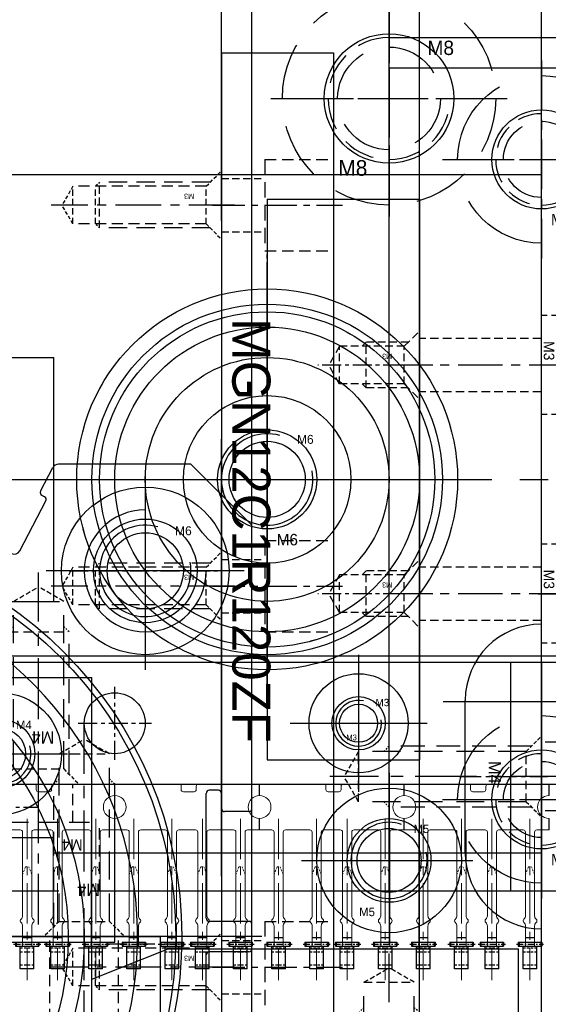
# Model space of a CAD drawing. Header units: millimetres. Extents: x -1657 to 8845, y -11980 to 3013.
# Tile 127 of 256: x 304 to 338, y 700 to 764. Entities that reach past the tile are written whole.
import ezdxf

# ---------------------------------------------------------------- set-up
doc = ezdxf.new("R2010")
doc.units = ezdxf.units.MM
for name, pattern in [('CENTER', [2, 1.25, -0.25, 0.25, -0.25]), ('DASHED', [0.75, 0.5, -0.25]), ('DASHED2', [0.375, 0.25, -0.125])]:
    doc.linetypes.add(name, pattern=pattern)
for name, color, linetype in [('01', 6, 'Continuous'), ('图层14', 143, 'Continuous'), ('图层15', 75, 'Continuous'), ('图层17', 150, 'Continuous'), ('图层176', 63, 'Continuous'), ('图层177', 185, 'Continuous'), ('图层18', 224, 'Continuous'), ('图层19', 51, 'Continuous'), ('图层20', 232, 'Continuous'), ('图层21', 122, 'Continuous'), ('图层23', 241, 'Continuous'), ('图层25', 81, 'Continuous'), ('图层30', 170, 'Continuous'), ('图层33', 235, 'Continuous'), ('图层35', 64, 'Continuous'), ('图层49', 241, 'Continuous'), ('图层54', 30, 'Continuous'), ('图层56', 222, 'Continuous'), ('图层58', 96, 'Continuous'), ('图层60', 143, 'Continuous'), ('导柱', 252, 'Continuous'), ('折弯气缸', 252, 'Continuous'), ('方管2', 2, 'Continuous'), ('裁切线轨', 252, 'Continuous')]:
    doc.layers.add(name, color=color, linetype=linetype)

# ---------------------------------------------------------------- blocks, each defined once
blk = doc.blocks.new('1084C')
at = {"layer": '01', "ltscale": 1.375}
for p, q in [((-7.357, 9.747), (-7.357, 10.497)), ((2.143, 9.747), (2.143, 10.497)), ((-7.357, 7.497), (-7.357, 8.247)), ((2.143, 7.497), (2.143, 8.247))]:
    blk.add_line(p, q, dxfattribs=at)
at = {"layer": '01', "color": 1, "linetype": 'CENTER', "lineweight": 9, "ltscale": 2.117168}
for p, q in [((-6.109, 8.227), (-6.109, -2.359)), ((-3.609, 8.227), (-3.609, -2.359)), ((-1.609, 8.227), (-1.609, -2.359)), ((0.891, 8.227), (0.891, -2.359))]:
    blk.add_line(p, q, dxfattribs=at)
at = {"layer": '01', "linetype": 'Continuous', "lineweight": 15}
for p, q in [((-6.557, 7.497), (-7.357, 7.497)), ((-6.407, 7.347), (-6.407, 1.864)), ((-5.807, 7.347), (-5.807, 1.864)), ((-5.657, 7.497), (-4.057, 7.497)), ((-3.907, 7.347), (-3.907, 1.864)), ((-3.307, 7.347), (-3.307, 1.864)), ((-3.157, 7.497), (-2.057, 7.497)), ((-1.907, 7.347), (-1.907, 1.864)), ((-1.307, 7.347), (-1.307, 1.864)), ((0.443, 7.497), (-1.157, 7.497)), ((0.593, 7.347), (0.593, 1.864)), ((1.193, 7.347), (1.193, 1.864)), ((2.143, 7.497), (1.343, 7.497)), ((1.343, 7.497), (2.143, 7.497)), ((-6.407, 1.193), (-6.407, -0.125)), ((-5.807, 1.193), (-5.807, -0.125)), ((-3.907, 1.193), (-3.907, -0.125)), ((-3.307, 1.193), (-3.307, -0.125)), ((-1.907, 1.193), (-1.907, -0.125)), ((-1.307, 1.193), (-1.307, -0.125)), ((0.593, 1.193), (0.593, -0.125)), ((1.193, 1.193), (1.193, -0.125))]:
    blk.add_line(p, q, dxfattribs=at)
at = {"layer": '01', "linetype": 'DASHED2', "lineweight": 9, "ltscale": 0.5}
for p, q in [((-6.207, 5.076), (-6.407, 4.576)), ((-6.207, 5.076), (-6.007, 5.076)), ((-5.807, 4.576), (-6.007, 5.076)), ((-3.707, 5.076), (-3.907, 4.576)), ((-3.707, 5.076), (-3.507, 5.076)), ((-3.307, 4.576), (-3.507, 5.076)), ((-1.707, 5.076), (-1.907, 4.576)), ((-1.707, 5.076), (-1.507, 5.076)), ((-1.307, 4.576), (-1.507, 5.076)), ((0.793, 5.076), (0.593, 4.576)), ((0.793, 5.076), (0.993, 5.076)), ((1.193, 4.576), (0.993, 5.076))]:
    blk.add_line(p, q, dxfattribs=at)
at = {"layer": '01', "color": 1, "linetype": 'CENTER', "ltscale": 0.35728}
for p, q in [((-7, 0), (-5.214, 0)), ((-4.5, 0), (-2.714, 0)), ((-2.5, 0), (-0.714, 0)), ((0, 0), (1.786, 0))]:
    blk.add_line(p, q, dxfattribs=at)
at = {"layer": '01', "ltscale": 0.075}
for p, q in [((-6.877, 0.125), (-5.337, 0.125)), ((-6.877, 0.125), (-6.877, -0.125)), ((-6.827, 0.125), (-6.827, -0.125)), ((-5.387, 0.125), (-5.387, -0.125)), ((-5.337, 0.125), (-5.337, -0.125)), ((-4.377, 0.125), (-2.837, 0.125)), ((-4.377, 0.125), (-4.377, -0.125)), ((-4.327, 0.125), (-4.327, -0.125)), ((-2.887, 0.125), (-2.887, -0.125)), ((-2.837, 0.125), (-2.837, -0.125)), ((-2.377, 0.125), (-0.837, 0.125)), ((-2.377, 0.125), (-2.377, -0.125)), ((-2.327, 0.125), (-2.327, -0.125)), ((-0.887, 0.125), (-0.887, -0.125)), ((-0.837, 0.125), (-0.837, -0.125)), ((0.123, 0.125), (1.663, 0.125)), ((0.123, 0.125), (0.123, -0.125)), ((0.173, 0.125), (0.173, -0.125)), ((1.613, 0.125), (1.613, -0.125)), ((1.663, 0.125), (1.663, -0.125)), ((-6.877, -0.125), (-5.337, -0.125)), ((-4.377, -0.125), (-2.837, -0.125)), ((-2.377, -0.125), (-0.837, -0.125)), ((0.123, -0.125), (1.663, -0.125))]:
    blk.add_line(p, q, dxfattribs=at)
at = {"layer": '01'}
for p, q in [((-5.807, 0.407), (-6.407, 0.407)), ((-3.307, 0.407), (-3.907, 0.407)), ((-1.307, 0.407), (-1.907, 0.407)), ((1.193, 0.407), (0.593, 0.407))]:
    blk.add_line(p, q, dxfattribs=at)
at = {"layer": '01', "ltscale": 0.625}
for p, q in [((-6.559, -1.629), (-6.559, -0.125)), ((-5.659, -1.629), (-5.659, -0.125)), ((-4.059, -1.629), (-4.059, -0.125)), ((-3.159, -1.629), (-3.159, -0.125)), ((-2.059, -1.629), (-2.059, -0.125)), ((-1.159, -1.629), (-1.159, -0.125)), ((0.441, -1.629), (0.441, -0.125)), ((1.341, -1.629), (1.341, -0.125)), ((-5.659, -1.629), (-6.559, -1.629)), ((-3.159, -1.629), (-4.059, -1.629)), ((-1.159, -1.629), (-2.059, -1.629)), ((1.341, -1.629), (0.441, -1.629))]:
    blk.add_line(p, q, dxfattribs=at)
at = {"layer": '01', "color": 4, "linetype": 'DASHED', "ltscale": 0.3}
for p, q in [((-5.659, -0.267), (-6.559, -0.267)), ((-5.659, -0.517), (-6.559, -0.517)), ((-3.159, -0.267), (-4.059, -0.267)), ((-3.159, -0.517), (-4.059, -0.517)), ((-1.159, -0.267), (-2.059, -0.267)), ((-1.159, -0.517), (-2.059, -0.517)), ((1.341, -0.267), (0.441, -0.267)), ((1.341, -0.517), (0.441, -0.517)), ((-5.659, -1.379), (-6.559, -1.379)), ((-3.159, -1.379), (-4.059, -1.379)), ((-1.159, -1.379), (-2.059, -1.379)), ((1.341, -1.379), (0.441, -1.379))]:
    blk.add_line(p, q, dxfattribs=at)
at = {"layer": '01', "linetype": 'Continuous', "lineweight": 15}
blk.add_lwpolyline([(-7.357, 10.497), (-3.007, 10.497)], dxfattribs=at)
blk.add_lwpolyline([(-3.007, 10.497), (-3.007, 10.147, 0.414214), (-2.857, 9.997), (-2.157, 9.997, 0.414214), (-2.007, 10.147), (-2.007, 10.347, -0.414214), (-1.857, 10.497), (2.143, 10.497)], format="xyb", dxfattribs=at)
for centre, radius, start, end in [((-7.357, 8.997), 0.75, 270, 90), ((2.143, 8.997), 0.75, 90, 270), ((-6.557, 7.347), 0.15, 0, 90), ((-5.657, 7.347), 0.15, 90, 180), ((-4.057, 7.347), 0.15, 360, 90), ((-3.157, 7.347), 0.15, 90, 180), ((-2.057, 7.347), 0.15, 360, 90), ((-1.157, 7.347), 0.15, 90, 180), ((0.443, 7.347), 0.15, 360, 90), ((1.343, 7.347), 0.15, 90, 180), ((-6.407, 1.529), 0.15, 131.81031, 228.18969), ((-6.707, 1.864), 0.3, 311.81031, 0), ((-6.707, 1.193), 0.3, 0, 48.18969), ((-5.507, 1.864), 0.3, 180, 228.18969), ((-5.507, 1.193), 0.3, 131.81031, 180), ((-5.807, 1.529), 0.15, 311.81031, 48.18969), ((-3.907, 1.529), 0.15, 131.81031, 228.18969), ((-4.207, 1.864), 0.3, 311.81031, 0), ((-4.207, 1.193), 0.3, 0, 48.18969), ((-3.007, 1.864), 0.3, 180, 228.18969), ((-3.007, 1.193), 0.3, 131.81031, 180), ((-3.307, 1.529), 0.15, 311.81031, 48.18969), ((-1.907, 1.529), 0.15, 131.81031, 228.18969), ((-2.207, 1.864), 0.3, 311.81031, 0), ((-2.207, 1.193), 0.3, 0, 48.18969), ((-1.007, 1.864), 0.3, 180, 228.18969), ((-1.007, 1.193), 0.3, 131.81031, 180), ((-1.307, 1.529), 0.15, 311.81031, 48.18969), ((0.593, 1.529), 0.15, 131.81031, 228.18969), ((0.293, 1.864), 0.3, 311.81031, 0), ((0.293, 1.193), 0.3, 0, 48.18969), ((1.493, 1.864), 0.3, 180, 228.18969), ((1.493, 1.193), 0.3, 131.81031, 180), ((1.193, 1.529), 0.15, 311.81031, 48.18969)]:
    blk.add_arc(centre, radius, start, end, dxfattribs=at)
blk = doc.blocks.new('10CCA')
at = {"layer": '图层15', "color": 1, "linetype": 'CENTER', "ltscale": 2.671598}
blk.add_line((0, 0), (0, 11.358), dxfattribs=at)
at = {"layer": '图层15', "color": 4, "linetype": 'DASHED', "ltscale": 1.5}
for p, q in [((-2.25, 6.715), (-2.25, 9.215)), ((2.25, 6.715), (2.25, 9.215)), ((-4, 2.215), (-4, 6.715)), ((4, 2.215), (4, 6.715))]:
    blk.add_line(p, q, dxfattribs=at)
at = {"layer": '图层15', "color": 4, "linetype": 'DASHED', "ltscale": 2.666667}
blk.add_line((-4, 6.715), (4, 6.715), dxfattribs=at)
at = {"layer": '图层15'}
blk.add_text('M4', height=0.743, rotation=180, dxfattribs=at).set_placement((2.897, 5.607))
blk = doc.blocks.new('4F')
at = {"color": 4, "linetype": 'DASHED', "ltscale": 0.471405}
for p, q in [((1, 1.65), (0, 2.65)), ((1, -1.65), (0, -2.65))]:
    blk.add_line(p, q, dxfattribs=at)
at = {"color": 4, "linetype": 'DASHED', "ltscale": 3.116667}
for p, q in [((0.65, 2), (10, 2)), ((0.65, -2), (10, -2))]:
    blk.add_line(p, q, dxfattribs=at)
at = {"color": 4, "linetype": 'DASHED', "ltscale": 0.164992}
for p, q in [((10, 2), (10.35, 1.65)), ((10, -2), (10.35, -1.65))]:
    blk.add_line(p, q, dxfattribs=at)
at = {"color": 4, "linetype": 'DASHED', "ltscale": 1.333333}
blk.add_line((10, 2), (10, -2), dxfattribs=at)
at = {"color": 4, "linetype": 'DASHED', "ltscale": 1.1}
for p, q in [((1, 1.65), (1, -1.65)), ((12, 1.65), (12, -1.65))]:
    blk.add_line(p, q, dxfattribs=at)
at = {"color": 4, "linetype": 'DASHED', "ltscale": 3.666667}
for p, q in [((1, 1.65), (12, 1.65)), ((1, -1.65), (12, -1.65))]:
    blk.add_line(p, q, dxfattribs=at)
at = {"color": 4, "linetype": 'DASHED', "ltscale": 0.635085}
for p in [(12, 1.65), (12, -1.65)]:
    blk.add_line(p, (12.953, 0), dxfattribs=at)
at = {"color": 1, "linetype": 'CENTER', "ltscale": 3.210708}
blk.add_line((-2.156, 0), (13.898, 0), dxfattribs=at)
blk.add_text('M4', height=0.8081, rotation=90).set_placement((3.463, -1.03))
blk = doc.blocks.new('3A')
at = {"color": 1, "linetype": 'CENTER'}
for p, q in [((0, 4.25), (0, -4.25)), ((-4.25, 0), (4.25, 0))]:
    blk.add_line(p, q, dxfattribs=at)
for radius in [3.25, 1.75]:
    blk.add_circle((0, 0), radius)
blk.add_text('M3', height=0.3706).set_placement((-0.802, -1.114))
blk = doc.blocks.new('3C')
at = {"color": 1, "linetype": 'CENTER'}
for p, q in [((0, 4.5), (0, -4.5)), ((-4.5, 0), (4.5, 0))]:
    blk.add_line(p, q, dxfattribs=at)
blk.add_circle((0, 0), 1.25)
at = {"color": 2, "linetype": 'Continuous'}
blk.add_arc((0, 0), 1.5, 77.28966, 8.58276, dxfattribs=at)
blk.add_text('M3', height=0.4838).set_placement((1.112, 1.118))
blk = doc.blocks.new('6C')
at = {"color": 1, "linetype": 'CENTER'}
for p, q in [((0, 5), (0, -5)), ((-5, 0), (5, 0))]:
    blk.add_line(p, q, dxfattribs=at)
blk.add_circle((0, 0), 2.5)
at = {"color": 2, "linetype": 'Continuous'}
blk.add_arc((0, 0), 3, 73.93592, 10.95528, dxfattribs=at)
blk.add_text('M6', height=0.5859).set_placement((1.961, 2.337))
blk = doc.blocks.new('10EB8')
at = {"layer": '导柱', "color": 1, "linetype": 'CENTER'}
for p, q in [((0, 0), (0, 27.6)), ((-13.8, 13.8), (13.8, 13.8))]:
    blk.add_line(p, q, dxfattribs=at)
at = {"layer": '导柱', "ltscale": 4}
for radius in [11.5, 8]:
    blk.add_circle((0, 13.8), radius, dxfattribs=at)
at = {"layer": '导柱', "ltscale": 5.75}
blk.add_blockref('6C', (0, 13.8), dxfattribs=at)
blk = doc.blocks.new('6P1')
at = {"color": 1, "linetype": 'CENTER', "ltscale": 2.6}
for p, q in [((0, 6.5), (0, -6.5)), ((-6.5, 0), (6.5, 0))]:
    blk.add_line(p, q, dxfattribs=at)
at = {"color": 4, "linetype": 'DASHED', "ltscale": 11.513333}
blk.add_circle((0, 0), 5.5, dxfattribs=at)
blk.add_circle((0, 0), 3.25)
blk.add_text('M6', height=0.7505).set_placement((0.625, -4.327))
blk = doc.blocks.new('10EEA')
at = {"layer": '导柱', "color": 1, "linetype": 'CENTER'}
for p, q in [((0, 0), (0, 30)), ((-15, 15), (15, 15))]:
    blk.add_line(p, q, dxfattribs=at)
at = {"layer": '导柱', "ltscale": 5.75}
for radius in [12.5, 8]:
    blk.add_circle((0, 15), radius, dxfattribs=at)
at = {"layer": '导柱', "color": 4, "linetype": 'DASHED', "ltscale": 11.513333}
blk.add_circle((0, 15), 11, dxfattribs=at)
blk = doc.blocks.new('1113F')
at = {"layer": '图层23', "color": 1, "linetype": 'CENTER', "ltscale": 2.671598}
blk.add_line((0, 0), (0, 14.358), dxfattribs=at)
at = {"layer": '图层23', "color": 4, "linetype": 'DASHED', "ltscale": 1.5}
for p, q in [((-2.25, 6.715), (-2.25, 12.215)), ((2.25, 6.715), (2.25, 12.215)), ((-4, 2.215), (-4, 6.715)), ((4, 2.215), (4, 6.715))]:
    blk.add_line(p, q, dxfattribs=at)
at = {"layer": '图层23', "color": 4, "linetype": 'DASHED', "ltscale": 2.666667}
blk.add_line((-4, 6.715), (4, 6.715), dxfattribs=at)
at = {"layer": '图层23'}
blk.add_text('M4', height=0.743, rotation=180, dxfattribs=at).set_placement((2.897, 5.607))
blk = doc.blocks.new('8E')
at = {"color": 1, "linetype": 'CENTER', "ltscale": 2.047946}
for p, q in [((0, 5.12), (0, -5.12)), ((-5.12, 0), (5.12, 0))]:
    blk.add_line(p, q, dxfattribs=at)
at = {"color": 4, "linetype": 'DASHED', "ltscale": 7.065}
blk.add_circle((0, 0), 3.375, dxfattribs=at)
at = {"color": 4, "linetype": 'DASHED', "ltscale": 4.186667}
blk.add_arc((0, 0), 4, 90, 0, dxfattribs=at)
blk.add_text('M8', height=0.9405).set_placement((2.516, 2.851))
blk = doc.blocks.new('8P')
at = {"color": 1, "linetype": 'CENTER', "ltscale": 3.1}
for p, q in [((0, 7.75), (0, -7.75)), ((-7.75, 0), (7.75, 0))]:
    blk.add_line(p, q, dxfattribs=at)
at = {"color": 4, "linetype": 'DASHED', "ltscale": 7.326667}
blk.add_circle((0, 0), 7, dxfattribs=at)
blk.add_circle((0, 0), 4.25)
blk.add_text('M8', height=1.0256).set_placement((-3.328, -5.072))
blk = doc.blocks.new('5C')
at = {"color": 1, "linetype": 'CENTER'}
for p, q in [((0, 4.5), (0, -4.5)), ((-4.5, 0), (4.5, 0))]:
    blk.add_line(p, q, dxfattribs=at)
blk.add_circle((0, 0), 2.1)
at = {"color": 2, "linetype": 'Continuous'}
blk.add_arc((0, 0), 2.5, 70.7735, 12.49301, dxfattribs=at)
blk.add_text('M5', height=0.54).set_placement((1.623, 1.797))
blk = doc.blocks.new('5A')
at = {"color": 1, "linetype": 'CENTER'}
for p, q in [((0, 5.75), (0, -5.75)), ((-5.75, 0), (5.75, 0))]:
    blk.add_line(p, q, dxfattribs=at)
for radius in [4.75, 2.75]:
    blk.add_circle((0, 0), radius)
blk.add_text('M5', height=0.56).set_placement((-1.965, -3.658))
blk = doc.blocks.new('12450')
at = {"layer": '折弯气缸', "ltscale": 0.5}
for p, q in [((30.796, 17.54), (30.796, -45.449)), ((6.796, 16.385), (6.796, 3.385)), ((0.296, 9.885), (13.296, 9.885))]:
    blk.add_line(p, q, dxfattribs=at)
at = {"layer": '折弯气缸'}
for p, q in [((-0.204, 12.885), (3.796, 16.885)), ((22.396, 16.885), (3.796, 16.885)), ((31.596, 16.885), (29.996, 16.885)), ((22.596, 16.685), (22.596, 15.085)), ((29.796, 16.685), (29.796, 14.085)), ((31.796, 16.685), (31.796, 14.085)), ((22.396, 14.885), (21.396, 14.885)), ((21.196, 14.685), (21.196, 14.085)), ((29.596, 13.885), (21.396, 13.885)), ((40.196, 13.885), (31.996, 13.885)), ((-0.204, 12.885), (-0.204, 4.182)), ((1.57, 3.016), (0.011, 3.827)), ((1.932, 3.278), (1.84, 3.101)), ((5.484, 1.655), (2.202, 3.363))]:
    blk.add_line(p, q, dxfattribs=at)
for centre, radius in [((6.796, 9.885), 5.5), ((6.796, 9.885), 3.4), ((30.796, -14.115), 26.4), ((30.796, -14.115), 26), ((30.796, -14.115), 18.95)]:
    blk.add_circle(centre, radius, dxfattribs=at)
for centre, radius, start, end in [((22.396, 16.685), 0.2, 0, 90), ((29.996, 16.685), 0.2, 90, 180), ((31.596, 16.685), 0.2, 0, 90), ((21.396, 14.685), 0.2, 90, 180), ((22.396, 15.085), 0.2, 270, 0), ((6.796, 9.885), 4, 180, 90), ((21.396, 14.085), 0.2, 180, 270), ((29.596, 14.085), 0.2, 270, 0), ((31.996, 14.085), 0.2, 180, 270), ((30.796, -14.115), 23.5, 26.77041, 333.22959), ((0.196, 4.182), 0.4, 180, 242.5), ((2.109, 3.186), 0.2, 62.5, 152.5), ((1.662, 3.193), 0.2, 242.5, 332.5), ((5.299, 1.3), 0.4, 332.5, 62.5)]:
    blk.add_arc(centre, radius, start, end, dxfattribs=at)
blk = doc.blocks.new('6A')
at = {"color": 1, "linetype": 'CENTER'}
for p, q in [((0, 6.5), (0, -6.5)), ((-6.5, 0), (6.5, 0))]:
    blk.add_line(p, q, dxfattribs=at)
for radius in [5.5, 3.25]:
    blk.add_circle((0, 0), radius)
blk.add_text('M6', height=0.7505).set_placement((0.625, -4.327))
blk = doc.blocks.new('4A')
at = {"color": 1, "linetype": 'CENTER'}
for p, q in [((0, 5), (0, -5)), ((-5, 0), (5, 0))]:
    blk.add_line(p, q, dxfattribs=at)
for radius in [4, 2.25]:
    blk.add_circle((0, 0), radius)
blk.add_text('M4', height=0.6969).set_placement((-1.438, -1.078))
blk = doc.blocks.new('4C')
at = {"color": 1, "linetype": 'CENTER', "ltscale": 1.3982}
for p, q in [((0, 3.496), (0, -3.496)), ((-3.496, 0), (3.496, 0))]:
    blk.add_line(p, q, dxfattribs=at)
blk.add_circle((0, 0), 1.65)
at = {"color": 2, "linetype": 'Continuous'}
blk.add_arc((0, 0), 2, 80.74753, 15.05083, dxfattribs=at)
blk.add_text('M4', height=0.5584).set_placement((1.013, 1.613))
blk = doc.blocks.new('13369')
at = {"layer": '图层49', "color": 4, "linetype": 'DASHED', "ltscale": 2.666667}
blk.add_line((0, -1.75), (0, 6.25), dxfattribs=at)
at = {"layer": '图层49', "color": 4, "linetype": 'DASHED', "ltscale": 1.5}
for p, q in [((4.5, 6.25), (0, 6.25)), ((0, 4.5), (-5.5, 4.5)), ((0, 0), (-5.5, 0)), ((4.5, -1.75), (0, -1.75))]:
    blk.add_line(p, q, dxfattribs=at)
at = {"layer": '图层49', "color": 1, "linetype": 'CENTER', "ltscale": 2.671598}
blk.add_line((6.715, 2.25), (-7.643, 2.25), dxfattribs=at)
at = {"layer": '图层49'}
blk.add_text('M4', height=0.743, rotation=270, dxfattribs=at).set_placement((1.108, 5.147))
blk = doc.blocks.new('6E')
at = {"color": 1, "linetype": 'CENTER', "ltscale": 1.44}
for p, q in [((0, -3.6), (0, 3.6)), ((-3.6, 0), (3.6, 0))]:
    blk.add_line(p, q, dxfattribs=at)
at = {"color": 4, "linetype": 'DASHED', "ltscale": 5.233333}
blk.add_circle((0, 0), 2.5, dxfattribs=at)
at = {"color": 4, "linetype": 'DASHED', "ltscale": 3.14}
blk.add_arc((0, 0), 3, 90, 0, dxfattribs=at)
blk.add_text('M6', height=0.8062).set_placement((2.113, 2.179))
blk = doc.blocks.new('52ADC')
at = {"layer": '裁切线轨', "color": 1, "linetype": 'CENTER'}
for p, q in [((-1.237, 1.867), (-1.237, -5.673)), ((13.763, 1.867), (13.763, -5.673))]:
    blk.add_line(p, q, dxfattribs=at)
at = {"layer": '裁切线轨', "color": 1, "linetype": 'CENTER', "ltscale": 2.32}
blk.add_line((6.263, -9.8), (6.263, 1.8), dxfattribs=at)
at = {"layer": '裁切线轨', "ltscale": 1.5}
for p, q in [((-12.137, 1), (24.663, 1)), ((-12.137, -9), (-12.137, 1)), ((24.663, -9), (24.663, 1)), ((-12.137, -9), (24.663, -9))]:
    blk.add_line(p, q, dxfattribs=at)
at = {"layer": '裁切线轨', "color": 4, "linetype": 'DASHED'}
for p, q in [((-2.475, 0), (-3.475, 1)), ((0, 0), (1, 1)), ((12.525, 0), (11.525, 1)), ((15, 0), (16, 1)), ((-2.737, 0.262), (-2.737, -2.5)), ((-2.475, 0), (-2.475, -4.25)), ((0, 0), (-2.475, 0)), ((0, 0), (0, -4.25)), ((0.262, 0.262), (0.262, -2.5)), ((12.263, 0.262), (12.263, -2.5)), ((12.525, 0), (12.525, -4.25)), ((15, 0), (12.525, 0)), ((15, 0), (15, -4.25)), ((15.262, 0.262), (15.262, -2.5)), ((-2.737, -2.5), (-2.475, -2.762)), ((0.262, -2.5), (-2.737, -2.5)), ((0.262, -2.5), (0, -2.762)), ((12.263, -2.5), (12.525, -2.762)), ((15.262, -2.5), (12.263, -2.5)), ((15.262, -2.5), (15, -2.762)), ((0, -4.25), (-2.475, -4.25)), ((-2.475, -4.25), (-1.237, -4.964)), ((0, -4.25), (-1.237, -4.964)), ((15, -4.25), (12.525, -4.25)), ((12.525, -4.25), (13.763, -4.964)), ((15, -4.25), (13.763, -4.964))]:
    blk.add_line(p, q, dxfattribs=at)
at = {"layer": '裁切线轨', "color": 4, "linetype": 'DASHED', "ltscale": 12.266667}
blk.add_line((-12.137, -4.65), (24.663, -4.65), dxfattribs=at)
at = {"layer": '裁切线轨', "linetype": 'DASHED'}
for p in [(-1.982, -0.789), (13.018, -0.789)]:
    blk.add_text('M3', height=0.3465, rotation=270, dxfattribs=at).set_placement(p)
blk = doc.blocks.new('14E0A')
at = {"layer": '图层54', "color": 4, "linetype": 'DASHED', "ltscale": 1.166667}
for p, q in [((-1.411, 3.25), (-11.411, 3.25)), ((-1.411, -3.25), (-11.411, -3.25))]:
    blk.add_line(p, q, dxfattribs=at)
at = {"layer": '图层54', "color": 4, "linetype": 'DASHED', "ltscale": 2.166667}
blk.add_line((-11.411, -3.25), (-11.411, 3.25), dxfattribs=at)
at = {"layer": '图层54', "color": 4, "linetype": 'DASHED', "ltscale": 1.125}
for p, q in [((-11.411, 1.75), (-19.411, 1.75)), ((-11.411, -1.75), (-19.411, -1.75))]:
    blk.add_line(p, q, dxfattribs=at)
at = {"layer": '图层54', "color": 1, "linetype": 'CENTER', "ltscale": 2.329099}
blk.add_line((0, 0), (-21.027, 0), dxfattribs=at)
at = {"layer": '图层54', "linetype": 'DASHED', "ltscale": 3}
blk.add_text('M3', height=0.6863, rotation=270, dxfattribs=at).set_placement((-11.257, 1.582))
blk = doc.blocks.new('3F')
at = {"color": 4, "linetype": 'DASHED', "ltscale": 0.471405}
for p, q in [((1, 1.237), (0, 2.237)), ((1, -1.237), (0, -2.237))]:
    blk.add_line(p, q, dxfattribs=at)
at = {"color": 4, "linetype": 'DASHED', "ltscale": 2.420833}
for p, q in [((0.738, 1.5), (8, 1.5)), ((0.738, -1.5), (8, -1.5))]:
    blk.add_line(p, q, dxfattribs=at)
at = {"color": 4, "linetype": 'DASHED', "ltscale": 0.123744}
for p, q in [((8, 1.5), (8.262, 1.237)), ((8, -1.5), (8.262, -1.237))]:
    blk.add_line(p, q, dxfattribs=at)
at = {"color": 4, "linetype": 'DASHED'}
blk.add_line((8, 1.5), (8, -1.5), dxfattribs=at)
at = {"color": 4, "linetype": 'DASHED', "ltscale": 1.458333}
for p, q in [((1, 1.237), (9.75, 1.237)), ((1, -1.237), (9.75, -1.237))]:
    blk.add_line(p, q, dxfattribs=at)
at = {"color": 4, "linetype": 'DASHED', "ltscale": 0.825}
for p, q in [((1, 1.237), (1, -1.237)), ((8.262, 1.237), (8.262, -1.237)), ((9.75, 1.237), (9.75, -1.237))]:
    blk.add_line(p, q, dxfattribs=at)
at = {"color": 4, "linetype": 'DASHED', "ltscale": 0.476314}
for p in [(9.75, 1.237), (9.75, -1.237)]:
    blk.add_line(p, (10.464, 0), dxfattribs=at)
at = {"color": 1, "linetype": 'CENTER', "ltscale": 2.408031}
blk.add_line((-0.867, 0), (11.173, 0), dxfattribs=at)
at = {"linetype": 'DASHED'}
blk.add_text('M3', height=0.3465, dxfattribs=at).set_placement((1.789, -0.745))
blk = doc.blocks.new('2A531')
at = {"layer": '方管2', "ltscale": 2.125}
blk.add_line((0, 3), (840, 3), dxfattribs=at)
at = {"layer": '方管2', "color": 4, "linetype": 'DASHED', "ltscale": 280}
blk.add_line((0, 0), (840, 0), dxfattribs=at)
blk = doc.blocks.new('63172')
at = {"layer": '裁切线轨', "ltscale": 1.5}
for p, q in [((0.588, 110), (0.588, -10)), ((0.588, 110), (7.938, 110)), ((7.938, 110), (7.938, -10))]:
    blk.add_line(p, q, dxfattribs=at)
at = {"layer": '裁切线轨', "color": 4, "linetype": 'DASHED', "ltscale": 1.5}
for p, q in [((3.438, 103), (7.938, 103)), ((3.438, 97), (7.938, 97)), ((3.438, 78), (7.938, 78)), ((3.438, 72), (7.938, 72)), ((3.438, 53), (7.938, 53))]:
    blk.add_line(p, q, dxfattribs=at)
at = {"layer": '裁切线轨', "color": 4, "linetype": 'DASHED', "ltscale": 2}
for p, q in [((3.438, 103), (3.438, 97)), ((3.438, 78), (3.438, 72)), ((3.438, 53), (3.438, 47))]:
    blk.add_line(p, q, dxfattribs=at)
at = {"layer": '裁切线轨', "color": 4, "linetype": 'DASHED', "ltscale": 0.95}
for p, q in [((0.588, 101.75), (3.438, 101.75)), ((0.588, 98.25), (3.438, 98.25)), ((0.588, 76.75), (3.438, 76.75)), ((0.588, 73.25), (3.438, 73.25)), ((0.588, 51.75), (3.438, 51.75)), ((0.588, 48.25), (3.438, 48.25))]:
    blk.add_line(p, q, dxfattribs=at)
at = {"layer": '裁切线轨', "color": 1, "linetype": 'CENTER', "ltscale": 1.7052}
for p, q in [((0, 100), (8.526, 100)), ((0, 75), (8.526, 75)), ((0, 50), (8.526, 50))]:
    blk.add_line(p, q, dxfattribs=at)
at = {"layer": '裁切线轨'}
blk.add_text('MGN12C1R120ZF', height=2.5, rotation=270, dxfattribs=at).set_placement((1.299, 92.582))

msp = doc.modelspace()

# ---------------------------------------------------------------- linework, layer by layer
at = {"layer": '图层14', "color": 1, "linetype": 'CENTER'}
for p, q in [((319.9598, 719.0085), (319.9598, 749.0085)), ((304.9598, 734.0085), (334.9598, 734.0085)), ((309.9598, 715.6085), (309.9598, 720.4085)), ((307.5598, 718.0085), (312.3598, 718.0085))]:
    msp.add_line(p, q, dxfattribs=at)
at = {"layer": '图层14', "ltscale": 2}
for q in [(347.4598, 722.0085), (337.9598, 707.0085)]:
    msp.add_line((337.9598, 722.0085), q, dxfattribs=at)
at = {"layer": '图层14', "ltscale": 0.625}
for p, q in [((137.9598, 714.0085), (337.9598, 714.0085)), ((309.9598, 707.0085), (309.9598, 714.0085)), ((309.9598, 707.0085), (337.9598, 707.0085))]:
    msp.add_line(p, q, dxfattribs=at)
at = {"layer": '图层14', "color": 4, "linetype": 'DASHED', "ltscale": 13.083333}
msp.add_circle((319.9598, 734.0085), 12.5, dxfattribs=at)
at = {"layer": '图层14', "ltscale": 6.25}
msp.add_circle((319.9598, 734.0085), 8, dxfattribs=at)
at = {"layer": '图层14', "ltscale": 0.5}
msp.add_circle((309.9598, 718.0085), 2, dxfattribs=at)
at = {"layer": '图层15', "ltscale": 0.15}
for p, q in [((265.9598, 714.0085), (309.9598, 714.0085)), ((309.9598, 703.6369), (309.9598, 714.0085)), ((265.9598, 703.6369), (309.9598, 703.6369))]:
    msp.add_line(p, q, dxfattribs=at)
at = {"layer": '图层15', "color": 4, "linetype": 'DASHED', "ltscale": 14.666667}
msp.add_line((265.9598, 707.0085), (309.9598, 707.0085), dxfattribs=at)
at = {"layer": '图层17', "ltscale": 0.15}
for p, q in [((237.9598, 722.0085), (337.9598, 722.0085)), ((337.9598, 709.5085), (337.9598, 722.0085)), ((265.9598, 710.5085), (305.9598, 710.5085)), ((305.9598, 709.5085), (305.9598, 710.5085)), ((305.9598, 709.5085), (337.9598, 709.5085))]:
    msp.add_line(p, q, dxfattribs=at)
at = {"layer": '图层17', "color": 1, "linetype": 'CENTER'}
for p, q in [((309.9598, 715.6085), (309.9598, 720.4085)), ((307.5598, 718.0085), (312.3598, 718.0085))]:
    msp.add_line(p, q, dxfattribs=at)
at = {"layer": '图层17'}
msp.add_circle((309.9598, 718.0085), 2, dxfattribs=at)
at = {"layer": '图层176', "ltscale": 5}
for q in [(327.9598, 819.0085), (383.9598, 763.0085)]:
    msp.add_line((327.9598, 763.0085), q, dxfattribs=at)
at = {"layer": '图层177', "ltscale": 5}
for p, q in [((308.4598, 701.2085), (313.4598, 703.2085)), ((313.4598, 703.2085), (336.4598, 703.2085)), ((336.4598, 682.0085), (336.4598, 703.2085)), ((308.4598, 682.0085), (308.4598, 701.2085))]:
    msp.add_line(p, q, dxfattribs=at)
at = {"layer": '图层18', "color": 1, "linetype": 'CENTER'}
for p, q in [((319.9598, 719.0085), (319.9598, 749.0085)), ((304.9598, 734.0085), (334.9598, 734.0085))]:
    msp.add_line(p, q, dxfattribs=at)
at = {"layer": '图层18', "ltscale": 6.25}
msp.add_circle((319.9598, 734.0085), 12.5, dxfattribs=at)
at = {"layer": '图层19', "ltscale": 6.25}
for p, q in [((337.9598, 724.5085), (337.9598, 789.0085)), ((332.9598, 709.5085), (332.9598, 719.5085)), ((308.4598, 707.0085), (333.6297, 707.0085)), ((337.9598, 667.0085), (337.9598, 704.5085))]:
    msp.add_line(p, q, dxfattribs=at)
at = {"layer": '图层19', "ltscale": 2}
for p, q in [((337.9598, 724.5085), (337.9598, 724.5085)), ((337.9598, 704.5085), (337.9598, 704.5085))]:
    msp.add_line(p, q, dxfattribs=at)
at = {"layer": '图层19', "color": 1, "linetype": 'CENTER', "ltscale": 1.16}
msp.add_line((332.5598, 714.5085), (338.3598, 714.5085), dxfattribs=at)
at = {"layer": '图层19', "ltscale": 2.5}
msp.add_line((308.4598, 667.0085), (308.4598, 707.0085), dxfattribs=at)
at = {"layer": '图层19', "ltscale": 6.25}
for centre, start, end in [((337.9598, 719.5085), 90, 180), ((337.9598, 709.5085), 180, 270)]:
    msp.add_arc(centre, 5, start, end, dxfattribs=at)
at = {"layer": '图层20', "ltscale": 6.25}
for p in [(237.9598, 754.0085), (337.9598, 689.0085)]:
    msp.add_line(p, (337.9598, 754.0085), dxfattribs=at)
at = {"layer": '图层20', "color": 1, "linetype": 'CENTER'}
for p, q in [((319.9598, 719.0085), (319.9598, 749.0085)), ((304.9598, 734.0085), (334.9598, 734.0085))]:
    msp.add_line(p, q, dxfattribs=at)
at = {"layer": '图层20', "ltscale": 0.75}
for p in [(302.9573, 704.0085), (312.9573, 689.0085)]:
    msp.add_line(p, (312.9573, 704.0085), dxfattribs=at)
at = {"layer": '图层20', "ltscale": 6.25}
for radius in [12.5, 11]:
    msp.add_circle((319.9598, 734.0085), radius, dxfattribs=at)
at = {"layer": '图层23', "ltscale": 0.55}
for p in [(259.4573, 704.0085), (312.9573, 694.0085)]:
    msp.add_line(p, (312.9573, 704.0085), dxfattribs=at)
at = {"layer": '图层25', "ltscale": 1.5}
for p, q in [((269.9598, 742.0085), (305.9598, 742.0085)), ((305.9598, 726.0085), (305.9598, 742.0085)), ((269.9598, 726.0085), (305.9598, 726.0085))]:
    msp.add_line(p, q, dxfattribs=at)
at = {"layer": '图层25', "color": 1, "linetype": 'CENTER', "ltscale": 8.352}
msp.add_line((267.0798, 734.0085), (308.8398, 734.0085), dxfattribs=at)
at = {"layer": '图层30'}
for p in [(237.9598, 754.0085), (337.9598, 679.0085)]:
    msp.add_line(p, (337.9598, 754.0085), dxfattribs=at)
at = {"layer": '图层30', "color": 1, "linetype": 'CENTER'}
for p, q in [((319.9598, 722.0085), (319.9598, 746.0085)), ((307.9598, 734.0085), (331.9598, 734.0085))]:
    msp.add_line(p, q, dxfattribs=at)
at = {"layer": '图层30'}
msp.add_circle((319.9598, 734.0085), 10, dxfattribs=at)
at = {"layer": '图层33', "ltscale": 1.625}
msp.add_line((329.9598, 679.0085), (329.9598, 789.0085), dxfattribs=at)
at = {"layer": '图层33', "color": 1, "linetype": 'CENTER'}
msp.add_line((263.9598, 704.0085), (311.9598, 704.0085), dxfattribs=at)
at = {"layer": '图层33', "ltscale": 1.625}
msp.add_circle((287.9598, 704.0085), 20, dxfattribs=at)
at = {"layer": '图层35', "ltscale": 4}
for p in [(293.2098, 721.0085), (308.4598, 687.0085)]:
    msp.add_line(p, (308.4598, 721.0085), dxfattribs=at)
at = {"layer": '图层35', "color": 1, "linetype": 'CENTER', "ltscale": 3.074}
msp.add_line((292.1498, 704.0085), (309.5198, 704.0085), dxfattribs=at)
at = {"layer": '图层49', "ltscale": 2}
for p, q in [((335.9598, 722.0085), (347.9598, 722.0085)), ((335.9598, 707.0085), (335.9598, 722.0085)), ((337.9598, 707.0085), (337.9598, 722.0085)), ((335.9598, 707.0085), (347.9598, 707.0085))]:
    msp.add_line(p, q, dxfattribs=at)
at = {"layer": '图层49', "color": 4, "linetype": 'DASHED', "ltscale": 3.333333}
msp.add_line((337.9598, 714.0085), (347.9598, 714.0085), dxfattribs=at)
at = {"layer": '图层54', "ltscale": 2}
for p, q in [((327.9598, 707.0085), (327.9598, 761.0085)), ((327.9598, 761.0085), (367.9598, 761.0085)), ((327.9598, 707.0085), (367.9598, 707.0085))]:
    msp.add_line(p, q, dxfattribs=at)
at = {"layer": '图层54', "color": 4, "linetype": 'DASHED', "ltscale": 18}
msp.add_line((329.9598, 707.0085), (329.9598, 761.0085), dxfattribs=at)
at = {"layer": '图层54', "color": 1, "linetype": 'CENTER', "ltscale": 7.424}
msp.add_line((325.3998, 734.0085), (370.5198, 734.0085), dxfattribs=at)
at = {"layer": '图层56', "ltscale": 2}
for q in [(327.9598, 832.0085), (383.9598, 707.0085)]:
    msp.add_line((327.9598, 707.0085), q, dxfattribs=at)
at = {"layer": '图层58', "color": 1, "linetype": 'CENTER', "ltscale": 6.496}
msp.add_line((337.7198, 726.5085), (370.1998, 726.5085), dxfattribs=at)
at = {"layer": '图层60', "ltscale": 1.5}
msp.add_line((318.9598, 601.9368), (318.9598, 814.0085), dxfattribs=at)
at = {"layer": '图层60', "color": 4, "linetype": 'DASHED', "ltscale": 57.35721}
msp.add_line((316.9598, 621.9368), (316.9598, 794.0085), dxfattribs=at)

# ---------------------------------------------------------------- block references
at = {"layer": '01', "ltscale": 0.625}
for p in [(307.8166, 703.5118), (317.3166, 703.5118), (326.8166, 703.5118), (336.3166, 703.5118)]:
    msp.add_blockref('1084C', p, dxfattribs=at)
at = {"layer": '图层14'}
for name, p in [('8E', (327.9598, 759.0085)), ('3C', (325.9598, 718.0085))]:
    msp.add_blockref(name, p, dxfattribs=at)
at = {"layer": '图层14', "ltscale": 0.15, "rotation": 90}
msp.add_blockref('4F', (304.9598, 714.0085), dxfattribs=at)
at = {"layer": '图层14', "ltscale": 2, "rotation": 180}
msp.add_blockref('4F', (337.9598, 714.5085), dxfattribs=at)
at = {"layer": '图层15', "ltscale": 0.15}
msp.add_blockref('10CCA', (304.9598, 704.7935), dxfattribs=at)
at = {"layer": '图层17', "ltscale": 0.5}
msp.add_blockref('3A', (325.9598, 718.0085), dxfattribs=at)
at = {"layer": '图层18', "ltscale": 6.25}
msp.add_blockref('6P1', (319.9598, 734.0085), dxfattribs=at)
at = {"layer": '图层19'}
msp.add_blockref('8P', (327.9598, 759.0085), dxfattribs=at)
at = {"layer": '图层20', "ltscale": 0.55, "rotation": 90}
msp.add_blockref('4F', (307.9573, 704.0085), dxfattribs=at)
at = {"layer": '图层20', "ltscale": 1.625}
msp.add_blockref('5C', (327.9598, 709.0085), dxfattribs=at)
at = {"layer": '图层20', "ltscale": 1.625, "rotation": 90}
msp.add_blockref('4F', (327.9598, 689.0085), dxfattribs=at)
at = {"layer": '图层21', "ltscale": 0.75}
msp.add_blockref('3C', (300.4598, 712.5085), dxfattribs=at)
at = {"layer": '图层23', "ltscale": 0.55}
msp.add_blockref('1113F', (307.9573, 691.7935), dxfattribs=at)
at = {"layer": '图层30', "ltscale": 4}
msp.add_blockref('4C', (302.4598, 716.0085), dxfattribs=at)
at = {"layer": '图层30', "ltscale": 1.625}
msp.add_blockref('5A', (327.9598, 709.0085), dxfattribs=at)
at = {"layer": '图层33', "ltscale": 1.625}
for name, p in [('6A', (319.9598, 734.0085)), ('6C', (311.9598, 728.0085))]:
    msp.add_blockref(name, p, dxfattribs=at)
at = {"layer": '图层35', "ltscale": 4}
msp.add_blockref('4A', (302.4598, 716.0085), dxfattribs=at)
at = {"layer": '图层49', "ltscale": 2}
msp.add_blockref('13369', (343.4598, 712.2585), dxfattribs=at)
at = {"layer": '图层54', "ltscale": 2}
for p in [(337.9598, 755.0085), (337.9598, 713.0085)]:
    msp.add_blockref('6E', p, dxfattribs=at)
at = {"layer": '图层54', "ltscale": 1.5}
for p in [(349.3711, 741.5085), (349.3711, 726.5085)]:
    msp.add_blockref('14E0A', p, dxfattribs=at)
at = {"layer": '图层56', "ltscale": 2}
for p in [(337.9598, 755.0085), (337.9598, 713.0085)]:
    msp.add_blockref('6P1', p, dxfattribs=at)
at = {"layer": '图层60', "ltscale": 1.5, "rotation": 180}
for p in [(316.9598, 752.0085), (316.9598, 727.0085), (316.9598, 702.0085)]:
    msp.add_blockref('3F', p, dxfattribs=at)
at = {"layer": '导柱', "ltscale": 6.25}
msp.add_blockref('10EEA', (319.9598, 719.0085), dxfattribs=at)
at = {"layer": '导柱', "ltscale": 5.75}
msp.add_blockref('10EB8', (319.9598, 720.2085), dxfattribs=at)
at = {"layer": '折弯气缸', "ltscale": 1.625, "rotation": 270}
msp.add_blockref('12450', (302.0746, 734.8044), dxfattribs=at)
at = {"layer": '方管2', "ltscale": 2.125}
msp.add_blockref('2A531', (121.5098, 719.4368), dxfattribs=at)
at = {"layer": '裁切线轨'}
msp.add_blockref('63172', (316.3718, 652.0085), dxfattribs=at)
at = {"layer": '裁切线轨', "ltscale": 1.625, "rotation": 270}
msp.add_blockref('52ADC', (328.9598, 740.271), dxfattribs=at)

doc.saveas('drawing.dxf')
